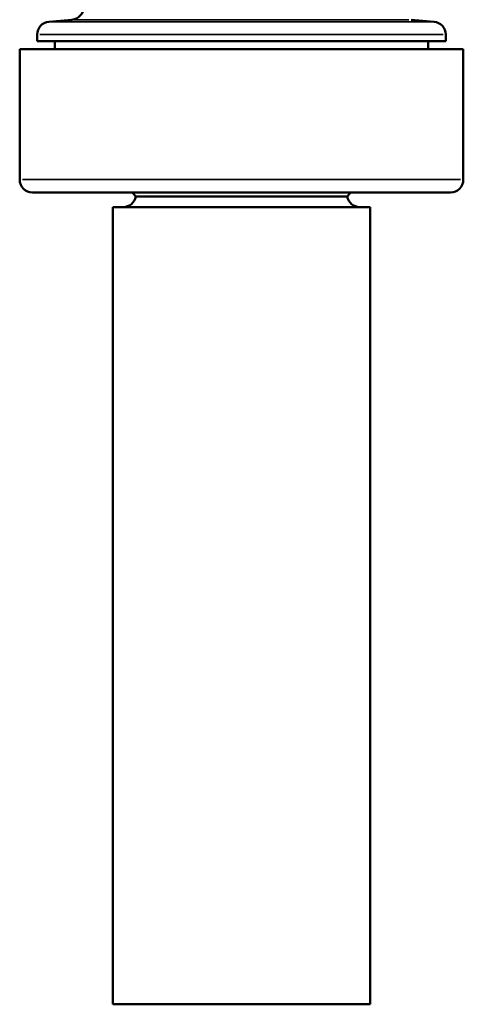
# Model space of a CAD drawing. Header units: millimetres. Extents: x -223 to 925, y -274 to 844.
# Tile 4 of 9: x 304 to 413, y -274 to -34. Entities that reach past the tile are written whole.
import ezdxf

# ---------------------------------------------------------------- set-up
doc = ezdxf.new("R2010")
doc.units = ezdxf.units.MM
doc.layers.add('Visible (ANSI)', color=7, linetype='Continuous', lineweight=50)
doc.layers.add('Visible Narrow (ANSI)', color=7, linetype='Continuous', lineweight=35)

msp = doc.modelspace()

# ---------------------------------------------------------------- linework, layer by layer
at = {"layer": 'Visible (ANSI)'}
for p, q in [((316.81, -33.63), (311.19, -34.12)), ((399.73, -33.63), (405.35, -34.12)), ((308.31, -37.26), (308.31, -38.89)), ((408.22, -37.26), (408.22, -38.89)), ((304.03, -40.81), (412.51, -40.81)), ((304.03, -40.81), (304.03, -72.76)), ((308.31, -38.89), (408.22, -38.89)), ((312.59, -38.89), (312.59, -40.81)), ((403.94, -38.89), (403.94, -40.81)), ((412.51, -40.81), (412.51, -72.76)), ((409.36, -75.91), (307.18, -75.91)), ((384.1, -76.91), (332.44, -76.91)), ((389.77, -79.47), (326.77, -79.47)), ((326.77, -274.47), (326.77, -79.47)), ((389.77, -274.47), (389.77, -79.47)), ((389.77, -274.47), (326.77, -274.47))]:
    msp.add_line(p, q, dxfattribs=at)
for centre, radius, start, end in [((316.53, -30.49), 3.15, 275, 0), ((311.46, -37.26), 3.15, 95, 180), ((405.07, -37.26), 3.15, 0, 85), ((307.18, -72.76), 3.15, 180, 270), ((409.36, -72.76), 3.15, 270, 0), ((329.34, -76.32), 3.15, 270, 349.1609), ((358.27, -53.82), 34.65, 219.6203, 221.8018), ((358.27, -53.82), 34.65, 318.1982, 320.3797), ((387.19, -76.32), 3.15, 190.8391, 270)]:
    msp.add_arc(centre, radius, start, end, dxfattribs=at)
at = {"layer": 'Visible Narrow (ANSI)'}
for p, q in [((399.22, -33.63), (317.32, -33.63)), ((311.77, -34.12), (404.77, -34.12)), ((407.61, -37.26), (308.93, -37.26)), ((304.7, -72.76), (411.84, -72.76))]:
    msp.add_line(p, q, dxfattribs=at)

doc.saveas('drawing.dxf')
